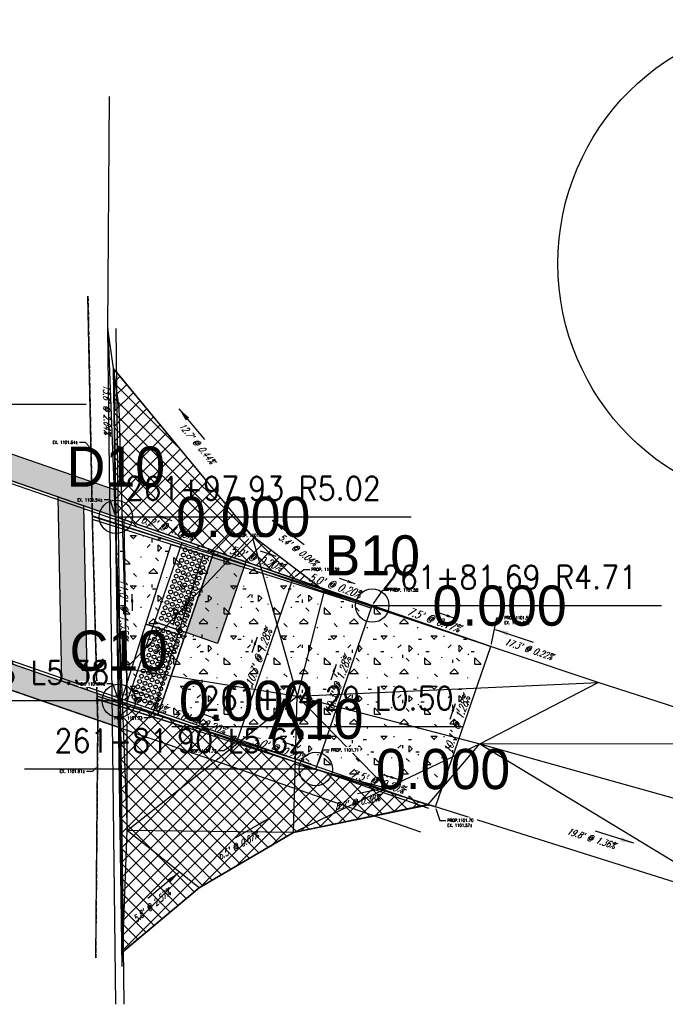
# Model space of a CAD drawing. Extents: x 167754 to 212748, y 396132 to 454338.
# Tile 71 of 147: x 199800 to 199838, y 401842 to 401901. Entities that reach past the tile are written whole.
import ezdxf
from ezdxf import colors
from ezdxf.entities.mleader import LeaderData, LeaderLine
from ezdxf.enums import TextEntityAlignment as Align
from ezdxf.math import Vec2, Vec3

# ---------------------------------------------------------------- set-up
doc = ezdxf.new("R2010")
doc.units = 0
doc.header["$MEASUREMENT"] = 0
doc.linetypes.add('PV_X_Shoulder', pattern=[0.4, 0.3, -0.1])
doc.layers.get('0').update_dxf_attribs({"linetype": 'CONTINUOUS'})
for name, color, linetype, plot in [('0_3DP_MAT', 181, 'CONTINUOUS', False), ('0_EX. 3DP', 31, 'CONTINUOUS', False), ('0_QUANTITIES_PAVEMENT REMOVED', 130, 'CONTINUOUS', False), ('SC_SCRATCH-1', 7, 'CONTINUOUS', False), ('SC_SCRATCH-5', 5, 'CONTINUOUS', False)]:
    doc.layers.add(name, color=color, linetype=linetype, plot=plot)
for name, color, linetype in [('0_PNTS', 1, 'CONTINUOUS'), ('L141', 7, 'CONTINUOUS'), ('L148', 7, 'CONTINUOUS'), ('PNTDESC', 3, 'CONTINUOUS'), ('PNTELEV', 5, 'CONTINUOUS'), ('PNTNO', 7, 'CONTINUOUS'), ('PV_P_CURB', 3, 'CONTINUOUS'), ('PV_P_CURB_RAMP', 3, 'CONTINUOUS'), ('PV_P_CURB_RAMP_DOMES', 7, 'CONTINUOUS'), ('PV_P_CURB_RAMP_HATCH', 3, 'CONTINUOUS'), ('PV_P_EOP', 51, 'CONTINUOUS'), ('PV_P_GRADE_BREAKS', 3, 'CONTINUOUS'), ('PV_P_SAW_CUT_LINE', 110, 'CONTINUOUS'), ('PV_X_SHOULDER', 33, 'PV_X_Shoulder'), ('SC_SCRATCH-6', 6, 'CONTINUOUS')]:
    doc.layers.add(name, color=color, linetype=linetype)
doc.styles.add('PTXT', font='TXT')
doc.styles.add('romans', font='romans.shx', dxfattribs={"width": 0.75, "oblique": 22.5})
doc.styles.get("Standard").update_dxf_attribs({"font": 'romans.shx', "width": 0.9})
doc.dimstyles.new('4P', dxfattribs={"dimscale": 4, "dimtxt": 0.14, "dimasz": 0.14, "dimexe": 0.05, "dimexo": 0.05, "dimgap": 0.05, "dimtad": 1, "dimzin": 0, "dimdsep": 46, "dimtxsty": 'romans', "dimcen": 0, "dimdle": 0.1, "dimclrd": 1, "dimclre": 1, "dimclrt": 7, "dimaunit": 1, "dimadec": 4, "dimazin": 0, "dimtfac": 1, "dimtmove": 0, "dimatfit": 2, "dimfxl": 1, "dimtvp": 1, "dimtolj": 1, "dimtzin": 0, "dimarcsym": 0})

# ---------------------------------------------------------------- blocks, each defined once
blk = doc.blocks.new('DOMES_5FT')
for p, q in [((-0.07, 2.499), (-2.069, 2.443)), ((-2.069, 2.443), (-1.929, -2.555)), ((0.07, -2.499), (-0.07, 2.499)), ((-1.929, -2.555), (0.07, -2.499))]:
    blk.add_line(p, q)
for centre in [(-1.725, 2.12), (-1.716, 1.788), (-1.392, 2.13), (-1.383, 1.797), (-1.059, 2.139), (-1.05, 1.806), (-0.727, 2.148), (-0.717, 1.816), (-0.394, 2.158), (-0.384, 1.825), (-1.706, 1.453), (-1.697, 1.12), (-1.374, 1.462), (-1.364, 1.129), (-1.041, 1.471), (-1.031, 1.138), (-0.708, 1.481), (-0.698, 1.148), (-0.375, 1.49), (-0.366, 1.157), (-1.688, 0.787), (-1.355, 0.796), (-1.022, 0.806), (-0.689, 0.815), (-0.68, 0.482), (-0.356, 0.824), (-0.347, 0.491), (-1.678, 0.454), (-1.669, 0.121), (-1.346, 0.463), (-1.336, 0.131), (-1.013, 0.473), (-1.003, 0.14), (-0.67, 0.149), (-0.338, 0.159), (-1.66, -0.212), (-1.65, -0.547), (-1.327, -0.202), (-1.317, -0.537), (-0.994, -0.193), (-0.985, -0.528), (-0.661, -0.184), (-0.652, -0.518), (-0.328, -0.174), (-0.319, -0.509), (-1.641, -0.881), (-1.632, -1.214), (-1.308, -0.872), (-1.299, -1.205), (-0.975, -0.863), (-0.966, -1.196), (-0.642, -0.853), (-0.633, -1.186), (-0.309, -0.844), (-0.3, -1.177), (-1.622, -1.547), (-1.613, -1.88), (-1.289, -1.538), (-1.28, -1.871), (-0.956, -1.528), (-0.947, -1.861), (-0.624, -1.519), (-0.614, -1.852), (-0.291, -1.51), (-0.281, -1.843), (-1.604, -2.213), (-1.271, -2.204), (-0.938, -2.194), (-0.605, -2.185), (-0.272, -2.175)]:
    blk.add_circle(centre, 0.115)
blk = doc.blocks.new('SPT4')
at = {"color": 0, "linetype": 'Continuous'}
blk.add_circle((0, 0), 0.5, dxfattribs=at)
blk = doc.blocks.new('SRVPNO1')
at = {"layer": 'PNTDESC', "style": 'PTXT'}
blk.add_attdef('DESC2', text='', height=1, dxfattribs=at).set_placement((0, -1.75), align=Align.CENTER)
at = {"layer": 'PNTELEV', "style": 'PTXT'}
blk.add_attdef('ELEV2', (1.5, -0.5), '', height=1, dxfattribs=at)
at = {"layer": 'PNTNO', "style": 'PTXT'}
blk.add_attdef('PT#', text='', height=1, dxfattribs=at).set_placement((0, 0.75), align=Align.CENTER)

msp = doc.modelspace()

# ---------------------------------------------------------------- hatches: boundary and pattern name
at = {"layer": 'PV_P_CURB_RAMP_HATCH', "transparency": 33554495}
h = msp.add_hatch(dxfattribs=at)
h.set_pattern_fill('CONCRE', color=256, scale=3, pattern_type=2)
h.set_pattern_definition([(0, (0, 0), (3, 3), [0.375, -2.625]), (90, (0, 0), (-3, 3), [0.375, -2.625]), (135, (0.375, 0), (-2.999999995, 2e-16), [0.5303301, -3.7123107]), (0, (0.375, 1.6875), (3, 3), [0.375, -2.625]), (45, (0.5625, 1.5), (0, 2.999999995), [0.2651649, -3.9774756]), (135, (0.5625, 1.5), (-2.999999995, 2e-16), [0.2651649, -3.9774756]), (0, (1.5, 2.4375), (3, 3), [0.5303301, -2.4696699]), (45, (1.5, 2.4375), (0, 2.999999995), [0.375, -3.8676408]), (135, (2.0303, 2.4375), (-2.999999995, 2e-16), [0.375, -3.8676408]), (90, (2.0625, 0.75), (-3, 3), [0.375, -2.625]), (45, (2.0625, 0.75), (0, 2.999999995), [0.2651649, -3.9774756]), (135, (2.25, 0.9375), (-2.999999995, 2e-16), [0.2651649, -3.9774756]), (0, (0.375, 0.75), (3, 3), [0.1875, -2.5125]), (0, (2.625, 1.5), (3, 3), [0.1875, -2.5125]), (90, (1.6875, 1.875), (-3, 3), [0.1875, -2.5125]), (135, (2.0625, 0.1875), (-2.999999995, 2e-16), [0.2651649, -3.9774756]), (135, (0.75, 2.25), (-2.999999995, 2e-16), [0.2651649, -3.9774756]), (45, (1.4062, 0.9844), (0, 2.999999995), [0.2651649, -3.9774756]), (90, (1.0312, 0.375), (-3, 3), [0.046875, -2.953125]), (90, (1.172, 1.6406), (-3, 3), [0.046875, -2.953125]), (90, (2.578, 2.1562), (-3, 3), [0.046875, -2.953125]), (90, (2.625, 0.5625), (-3, 3), [0.046875, -2.953125])])
h.paths.add_polyline_path([(199824.64, 401853.475), (199827.956, 401863.058), (199820.865, 401865.502), (199805.527, 401870.809), (199805.7, 401859.808), (199817.485, 401855.73)])

# ---------------------------------------------------------------- linework, layer by layer
at = {"layer": '0_EX. 3DP', "elevation": 0.111}
for points in [[(199805.929, 401870.286), (199805.814, 401874.285)], [(199809.735, 401869.056), (199804.116, 401870.873)], [(199804.411, 401859.9), (199809.999, 401858.125)]]:
    msp.add_lwpolyline(points, dxfattribs=at)
at = {"layer": '0_EX. 3DP'}
for points in [[(199804.32, 401844.449, 1102.05), (199804.45, 401858.471, 1101.883), (199804.125, 401870.425, 1101.756), (199803.858, 401883.997, 1101.397)], [(199834.38, 401860.913, 1101.358), (199817.984, 401866.387, 1101.32), (199813.654, 401869.694, 1101.318), (199805.578, 401879.454, 1101.262)], [(199806.15, 401861.735, 1101.721), (199813.654, 401869.694, 1101.318), (199816.374, 401860.091, 1101.605)], [(199817.984, 401866.387, 1101.32), (199816.374, 401860.091, 1101.605), (199834.38, 401860.913, 1101.358)], [(199806.15, 401861.735, 1101.721), (199816.374, 401860.091, 1101.605), (199827.302, 401857.235, 1101.511), (199844.32, 401852.482, 1101.314)], [(199816.154, 401851.934, 1101.608), (199827.302, 401857.235, 1101.511), (199834.38, 401860.913, 1101.358)], [(199843.117, 401847.659, 1101.308), (199844.32, 401852.482, 1101.314), (199845.697, 401857.254, 1101.247), (199834.38, 401860.913, 1101.358)], [(199806.193, 401852.057, 1101.837), (199816.374, 401860.091, 1101.605)], [(199816.154, 401851.934, 1101.608), (199816.374, 401860.091, 1101.605)], [(199816.374, 401860.091, 1101.605), (199821.728, 401854.584, 1101.56)], [(199824.201, 401853.613, 1101.577), (199827.302, 401857.235, 1101.511)], [(199827.302, 401857.235, 1101.511), (199845.697, 401857.254, 1101.247)], [(199827.302, 401857.235, 1101.511), (199843.117, 401847.659, 1101.308)], [(199816.264, 401856.013, 1101.607), (199821.728, 401854.584, 1101.56)], [(199843.117, 401847.659, 1101.308), (199824.201, 401853.613, 1101.577), (199816.154, 401851.934, 1101.608), (199810.519, 401848.635, 1101.652), (199806.102, 401844.944, 1101.8)], [(199816.154, 401851.934, 1101.608), (199806.193, 401852.057, 1101.837)], [(199810.519, 401848.635, 1101.652), (199806.193, 401852.057, 1101.837)]]:
    msp.add_polyline3d(points, dxfattribs=at)
at = {"layer": 'PV_P_CURB'}
msp.add_lwpolyline([(199806.203, 401859.634), (199806.03, 401870.635)], dxfattribs=at)
at = {"layer": 'PV_P_CURB_RAMP'}
msp.add_lwpolyline([(199824.64, 401853.475), (199827.956, 401863.058), (199820.865, 401865.502), (199805.527, 401870.809), (199805.7, 401859.808), (199817.485, 401855.73), (199824.64, 401853.475)], dxfattribs=at)
at = {"layer": 'PV_P_EOP'}
msp.add_lwpolyline([(199806.027, 401841.669), (199806.019, 401842.35)], dxfattribs=at)
at = {"layer": 'SC_SCRATCH-1'}
msp.add_circle((199846.556, 401885.952), 14.582, dxfattribs=at)
at = {"layer": 'SC_SCRATCH-5', "elevation": 1101.95}
msp.add_lwpolyline([(199806.193, 401852.057), (199806.194, 401861.147), (199805.725, 401877.344)], dxfattribs=at)
at = {"layer": 'SC_SCRATCH-6'}
msp.add_lwpolyline([(199808.835, 401869.163), (199810.742, 401868.558), (199809.23, 401863.792), (199807.324, 401864.397)], close=True, dxfattribs=at)

# ---------------------------------------------------------------- texts
at = {"layer": '0_3DP_MAT', "style": 'romans', "oblique": 22.5, "width": 0.75}
msp.add_text("13.6' @ 2.64%", height=0.4, rotation=271.12703, dxfattribs=at).set_placement((199804.791, 401877.227), align=Align.CENTER)
at = {"layer": '0_3DP_MAT', "color": 211, "style": 'romans', "oblique": 22.5, "width": 0.75}
for s, rotation, p in [("6.2' @ 1.00%", 340.93229, (199808.523, 401869.942)), ("11.0' @ 1.55%", 270.90025, (199805.773, 401865.311)), ("10.3' @ 1.28%", 70.91698, (199809.574, 401863.939)), ("10.3' @ 1.28%", 70.91698, (199814.299, 401862.304)), ("10.3' @ 1.28%", 70.91698, (199819.024, 401860.669)), ("10.1' @ 1.28%", 70.91698, (199826.147, 401858.319)), ("5.0' @ 0.20%", 340.91659, (199810.449, 401858.334)), ("5.0' @ 0.20%", 340.91659, (199815.174, 401856.699))]:
    msp.add_text(s, height=0.48, rotation=rotation, dxfattribs=at).set_placement(p, align=Align.CENTER)
at = {"layer": '0_EX. 3DP', "style": 'romans', "oblique": 22.5, "width": 0.75}
for s, rotation, p in [("12.7' @ 0.44%", 309.60636, (199810.232, 401875.084)), ("8.2' @ 0.38%", 11.78563, (199820.014, 401853.557)), ("19.8' @ 1.36%", 342.52808, (199833.899, 401851.399)), ("6.5' @ 0.67%", 30.34676, (199812.932, 401850.975)), ("5.8' @ 2.57%", 39.88331, (199807.798, 401847.403))]:
    msp.add_text(s, height=0.4, rotation=rotation, dxfattribs=at).set_placement(p, align=Align.CENTER)
at = {"layer": 'SC_SCRATCH-6', "width": 0.9}
msp.add_text('261+97.93 R5.02', height=1.4, dxfattribs=at).set_placement((199806.096, 401872.513), align=Align.MIDDLE_LEFT)
msp.add_text('261+74.29 L0.50', height=1.4, dxfattribs=at).set_placement((199825.729, 401859.962), align=Align.MIDDLE_RIGHT)

# ---------------------------------------------------------------- leaders
at = {"layer": '0_3DP_MAT'}
msp.add_leader([(199805.423, 401879.521), (199805.47, 401877.122)], dimstyle='4P', override={"dimscale": 20, "dimtxt": 0.12, "dimasz": 0.04, "dimdec": 2}, dxfattribs=at)
at = {"layer": '0_3DP_MAT', "color": 211}
for points in [[(199807.933, 401870.92), (199808.878, 401870.594)], [(199806.491, 401866.18), (199806.507, 401865.18)], [(199809.256, 401865.258), (199808.929, 401864.312)], [(199825.773, 401864.753), (199824.827, 401865.079)], [(199813.981, 401863.623), (199813.654, 401862.678)], [(199818.706, 401861.987), (199818.379, 401861.042)], [(199806.307, 401860.541), (199807.252, 401860.214)], [(199825.829, 401859.637), (199825.502, 401858.692)], [(199811.744, 401858.66), (199810.799, 401858.987)], [(199816.47, 401857.025), (199815.524, 401857.352)], [(199822.412, 401855.112), (199821.458, 401855.413)]]:
    msp.add_leader(points, dimstyle='4P', override={"dimscale": 20, "dimtxt": 0.12, "dimasz": 0.024, "dimdec": 2}, dxfattribs=at)
at = {"layer": '0_EX. 3DP'}
for points in [[(199809.299, 401877.273), (199810.829, 401875.424)], [(199814.885, 401870.611), (199816.793, 401869.154)], [(199822.321, 401854.729), (199819.972, 401854.239)], [(199814.75, 401852.822), (199812.679, 401851.61)], [(199836.505, 401851.288), (199834.215, 401852.008)], [(199809.281, 401849.524), (199807.439, 401847.985)]]:
    msp.add_leader(points, dimstyle='4P', override={"dimscale": 20, "dimtxt": 0.12, "dimasz": 0.04, "dimdec": 2}, dxfattribs=at)
at = {"layer": 'SC_SCRATCH-6', "has_arrowhead": 0}
for points in [[(199786.085, 401877.535), (199786.094, 401877.539), (199803.754, 401877.539)], [(199826.298, 401858.266), (199826.289, 401858.262), (199808.869, 401858.262)]]:
    msp.add_leader(points, dimstyle='4P', override={"dimscale": 20, "dimasz": 0.1}, dxfattribs=at)

# ---------------------------------------------------------------- next in the draw order: leaders
at = {"layer": '0_3DP_MAT'}
ml = msp.add_multileader_mtext('Standard', dxfattribs=at)
ml.set_content('EX. 1101.64±', color=256)
ml.set_leader_properties()
ml.build(insert=Vec2(0, 0))
ml.multileader.update_dxf_attribs({"dogleg_length": 0.36, "arrow_head_size": 0.18})
ctx = ml.context
ctx.base_point, ctx.char_height, ctx.arrow_head_size, ctx.landing_gap_size, ctx.plane_origin = Vec3(199801.481, 401875.261, 0.111), 0.18, 0.18, 0.09, Vec3(199787.5, 401884.119, 0.111)
ctx.text_align_type = 2
notes = []
notes.append((ctx, [(1, (1, 1, 0), (199803.703, 401875.261, 0.111), (-1, 0), 0.36, [(0, [(199804.038, 401874.872, 0.111)], 0, [])])]))
ctx.mtext.insert, ctx.mtext.alignment, ctx.mtext.flow_direction = Vec3(199803.253, 401875.351, 0.111), 3, 5
ctx.mtext.has_bg_fill, ctx.mtext.bg_color, ctx.mtext.bg_scale_factor, ctx.mtext.bg_transparency, ctx.mtext.use_window_bg_color = 1, -1027028792, 1.5, 0, 1
ml = msp.add_multileader_mtext('Standard', dxfattribs=at)
ml.set_content('EX. 1101.54±', color=256)
ml.set_leader_properties()
ml.build(insert=Vec2(0, 0))
ml.multileader.update_dxf_attribs({"dogleg_length": 0.36, "arrow_head_size": 0.18})
ctx = ml.context
ctx.base_point, ctx.char_height, ctx.arrow_head_size, ctx.landing_gap_size, ctx.plane_origin = Vec3(199802.958, 401871.82), 0.18, 0.18, 0.09, Vec3(199788.977, 401880.677)
ctx.text_align_type = 2
notes.append((ctx, [(1, (1, 1, 0), (199805.18, 401871.82), (-1, 0), 0.36, [(0, [(199805.527, 401870.809)], 0, [])])]))
ctx.mtext.insert, ctx.mtext.alignment, ctx.mtext.flow_direction = Vec3(199804.73, 401871.91), 3, 5
ctx.mtext.has_bg_fill, ctx.mtext.bg_color, ctx.mtext.bg_scale_factor, ctx.mtext.bg_transparency, ctx.mtext.use_window_bg_color = 1, -1027028792, 1.5, 0, 1
ml = msp.add_multileader_mtext('Standard', dxfattribs=at)
ml.set_content('PROP. 1101.60', color=256)
ml.set_leader_properties()
ml.build(insert=Vec2(0, 0))
ml.multileader.update_dxf_attribs({"dogleg_length": 0.36, "arrow_head_size": 0.18})
ctx = ml.context
ctx.base_point, ctx.char_height, ctx.arrow_head_size, ctx.landing_gap_size, ctx.plane_origin = Vec3(199812.658, 401869.702, 1102.228), 0.18, 0.18, 0.09, Vec3(199793.524, 401878.784, 1102.228)
notes.append((ctx, [(0, (1, 1, 0), (199812.298, 401869.702, 1102.228), (1, 0), 0.36, [(0, [(199811.415, 401868.773, 1102.228)], 0, [])])]))
ctx.mtext.insert, ctx.mtext.flow_direction = Vec3(199812.748, 401869.792, 1102.228), 5
ctx.mtext.has_bg_fill, ctx.mtext.bg_color, ctx.mtext.bg_scale_factor, ctx.mtext.bg_transparency, ctx.mtext.use_window_bg_color = 1, -1027028792, 1.5, 0, 1
ml = msp.add_multileader_mtext('Standard', dxfattribs=at)
ml.set_content('PROP. 1101.59', color=256)
ml.set_leader_properties()
ml.build(insert=Vec2(0, 0))
ml.multileader.update_dxf_attribs({"dogleg_length": 0.36, "arrow_head_size": 0.18})
ctx = ml.context
ctx.base_point, ctx.char_height, ctx.arrow_head_size, ctx.landing_gap_size, ctx.plane_origin = Vec3(199817.128, 401867.666, 1102.209), 0.18, 0.18, 0.09, Vec3(199799.297, 401876.953, 1102.209)
notes.append((ctx, [(0, (1, 1, 0), (199816.768, 401867.666, 1102.209), (1, 0), 0.36, [(0, [(199816.141, 401867.139, 1102.209)], 0, [])])]))
ctx.mtext.insert, ctx.mtext.flow_direction = Vec3(199817.218, 401867.756, 1102.209), 5
ctx.mtext.has_bg_fill, ctx.mtext.bg_color, ctx.mtext.bg_scale_factor, ctx.mtext.bg_transparency, ctx.mtext.use_window_bg_color = 1, -1027028792, 1.5, 0, 1
ml = msp.add_multileader_mtext('Standard', dxfattribs=at)
ml.set_content('PROP. 1101.58', color=256)
ml.set_leader_properties()
ml.build(insert=Vec2(0, 0))
ml.multileader.update_dxf_attribs({"dogleg_length": 0.36, "arrow_head_size": 0.18})
ctx = ml.context
ctx.base_point, ctx.char_height, ctx.arrow_head_size, ctx.landing_gap_size, ctx.plane_origin = Vec3(199821.847, 401866.431), 0.18, 0.18, 0.09, Vec3(199802.271, 401875.986)
notes.append((ctx, [(0, (1, 1, 0), (199821.487, 401866.431), (1, 0), 0.36, [(0, [(199820.865, 401865.502)], 0, [])])]))
ctx.mtext.insert, ctx.mtext.flow_direction = Vec3(199821.937, 401866.521), 5
ctx.mtext.has_bg_fill, ctx.mtext.bg_color, ctx.mtext.bg_scale_factor, ctx.mtext.bg_transparency, ctx.mtext.use_window_bg_color = 1, -1027028792, 1.5, 0, 1
ml = msp.add_multileader_mtext('Standard', dxfattribs=at)
ml.set_content('PROP.1101.57\\PEX. 1101.34±', color=256)
ml.set_leader_properties()
ml.build(insert=Vec2(0, 0))
ml.multileader.update_dxf_attribs({"dogleg_length": 0.36, "arrow_head_size": 0.18})
ctx = ml.context
ctx.base_point, ctx.char_height, ctx.arrow_head_size, ctx.landing_gap_size, ctx.plane_origin = Vec3(199828.678, 401864.776, 1084.664), 0.18, 0.18, 0.09, Vec3(199822.321, 401866.142, 1084.664)
notes.append((ctx, [(0, (1, 1, 0), (199828.318, 401864.776, 1084.664), (1, 0), 0.36, [(0, [(199827.956, 401863.058, 1084.664)], 0, [])])]))
ctx.mtext.insert, ctx.mtext.width, ctx.mtext.flow_direction = Vec3(199828.768, 401864.866, 1084.664), 1.68171, 5
ctx.mtext.has_bg_fill, ctx.mtext.bg_color, ctx.mtext.bg_scale_factor, ctx.mtext.bg_transparency, ctx.mtext.use_window_bg_color = 1, -1027028792, 1.5, 0, 1
ml = msp.add_multileader_mtext('Standard', dxfattribs=at)
ml.set_content('PROP. 1101.72', color=256)
ml.set_leader_properties()
ml.build(insert=Vec2(0, 0))
ml.multileader.update_dxf_attribs({"dogleg_length": 0.36, "arrow_head_size": 0.18})
ctx = ml.context
ctx.base_point, ctx.char_height, ctx.arrow_head_size, ctx.landing_gap_size, ctx.plane_origin = Vec3(199809.609, 401856.816, 1102.312), 0.18, 0.18, 0.09, Vec3(199796.171, 401867.097, 1102.312)
ctx.text_align_type = 2
notes.append((ctx, [(1, (1, 1, 0), (199811.993, 401856.816, 1102.312), (-1, 0), 0.36, [(0, [(199812.759, 401857.365, 1102.312)], 0, [])])]))
ctx.mtext.insert, ctx.mtext.alignment, ctx.mtext.flow_direction = Vec3(199811.543, 401856.906, 1102.312), 3, 5
ctx.mtext.has_bg_fill, ctx.mtext.bg_color, ctx.mtext.bg_scale_factor, ctx.mtext.bg_transparency, ctx.mtext.use_window_bg_color = 1, -1027028792, 1.5, 0, 1
ml = msp.add_multileader_mtext('Standard', dxfattribs=at)
ml.set_content('PROP. 1101.71', color=256)
ml.set_leader_properties()
ml.build(insert=Vec2(0, 0))
ml.multileader.update_dxf_attribs({"dogleg_length": 0.36, "arrow_head_size": 0.18})
ctx = ml.context
ctx.base_point, ctx.char_height, ctx.arrow_head_size, ctx.landing_gap_size, ctx.plane_origin = Vec3(199818.305, 401856.87, 1102.287), 0.18, 0.18, 0.09, Vec3(199798.554, 401866.341, 1102.287)
notes.append((ctx, [(0, (1, 1, 0), (199817.945, 401856.87, 1102.287), (1, 0), 0.36, [(0, [(199817.485, 401855.73, 1102.287)], 0, [])])]))
ctx.mtext.insert, ctx.mtext.flow_direction = Vec3(199818.395, 401856.96, 1102.287), 5
ctx.mtext.has_bg_fill, ctx.mtext.bg_color, ctx.mtext.bg_scale_factor, ctx.mtext.bg_transparency, ctx.mtext.use_window_bg_color = 1, -1027028792, 1.5, 0, 1
ml = msp.add_multileader_mtext('Standard', dxfattribs=at)
ml.set_content('EX. 1101.91±', color=256)
ml.set_leader_properties()
ml.build(insert=Vec2(0, 0))
ml.multileader.update_dxf_attribs({"dogleg_length": 0.36, "arrow_head_size": 0.18})
ctx = ml.context
ctx.base_point, ctx.char_height, ctx.arrow_head_size, ctx.landing_gap_size, ctx.plane_origin = Vec3(199801.906, 401855.591, 0.111), 0.18, 0.18, 0.09, Vec3(199787.871, 401865.219, 0.111)
ctx.text_align_type = 2
notes.append((ctx, [(1, (1, 1, 0), (199804.128, 401855.591, 0.111), (-1, 0), 0.36, [(0, [(199804.42, 401855.9, 0.111)], 0, [])])]))
ctx.mtext.insert, ctx.mtext.alignment, ctx.mtext.flow_direction = Vec3(199803.678, 401855.681, 0.111), 3, 5
ctx.mtext.has_bg_fill, ctx.mtext.bg_color, ctx.mtext.bg_scale_factor, ctx.mtext.bg_transparency, ctx.mtext.use_window_bg_color = 1, -1027028792, 1.5, 0, 1
ml = msp.add_multileader_mtext('Standard', dxfattribs=at)
ml.set_content('PROP.1101.70\\PEX. 1101.57±', color=256)
ml.set_leader_properties()
ml.build(insert=Vec2(0, 0))
ml.multileader.update_dxf_attribs({"dogleg_length": 0.36, "arrow_head_size": 0.18})
ctx = ml.context
ctx.base_point, ctx.char_height, ctx.arrow_head_size, ctx.landing_gap_size, ctx.plane_origin = Vec3(199825.26, 401852.662, 1084.664), 0.18, 0.18, 0.09, Vec3(199821.641, 401855.728, 1084.664)
notes.append((ctx, [(0, (1, 1, 0), (199824.9, 401852.662, 1084.664), (1, 0), 0.36, [(0, [(199824.64, 401853.475, 1084.664)], 0, [])])]))
ctx.mtext.insert, ctx.mtext.width, ctx.mtext.flow_direction = Vec3(199825.35, 401852.752, 1084.664), 1.68171, 5
ctx.mtext.has_bg_fill, ctx.mtext.bg_color, ctx.mtext.bg_scale_factor, ctx.mtext.bg_transparency, ctx.mtext.use_window_bg_color = 1, -1027028792, 1.5, 0, 1
for ctx, leaders in notes:
    for number, flags, end, landing, length, lines in leaders:
        leader = LeaderData()
        leader.index, (leader.has_last_leader_line, leader.has_dogleg_vector, leader.attachment_direction) = number, flags
        leader.last_leader_point, leader.dogleg_vector, leader.dogleg_length = Vec3(end), Vec3(landing), length
        for number, points, colour, breaks in lines:
            line = LeaderLine()
            line.index, line.vertices, line.color, line.breaks = number, Vec3.list(points), colors.encode_raw_color(colour), breaks
            leader.lines.append(line)
        ctx.leaders.append(leader)

# ---------------------------------------------------------------- next in the draw order: hatches: boundary and pattern name
at = {"layer": 'L141', "transparency": 33554495}
h = msp.add_hatch(color=256, dxfattribs=at)
h.dxf.hatch_style = 1
h.paths.add_polyline_path([(199786.085, 401877.535), (199805.527, 401870.809), (199805.502, 401872.405), (199786.086, 401879.122)])
h = msp.add_hatch(color=256, dxfattribs=at)
h.dxf.hatch_style = 1
h.paths.add_polyline_path([(199802.286, 401860.988), (199802.077, 401872.002), (199803.588, 401871.479), (199803.802, 401860.464)])
at = {"layer": 'L148', "transparency": 33554495}
h = msp.add_hatch(color=256, dxfattribs=at)
h.dxf.hatch_style = 1
h.paths.add_polyline_path([(199811.415, 401868.773), (199813.305, 401868.118), (199811.615, 401863.232), (199809.725, 401863.886)])
at = {"layer": 'PV_P_SAW_CUT_LINE', "transparency": 33554495}
h = msp.add_hatch(dxfattribs=at)
h.set_pattern_fill('ANSI37', color=256, scale=5)
h.paths.add_polyline_path([(199817.716, 401866.592), (199813.654, 401869.694), (199805.387, 401879.684), (199805.527, 401870.809), (199811.024, 401868.909)])

# ---------------------------------------------------------------- next in the draw order: linework, layer by layer
at = {"layer": '0_3DP_MAT', "color": 211}
for points in [[(199774.258, 401881.626), (199820.865, 401865.502)], [(199774.888, 401881.228), (199820.81, 401865.342)], [(199805.7, 401859.808), (199805.527, 401870.809)]]:
    msp.add_lwpolyline(points, dxfattribs=at)
for points in [[(199805.527, 401870.809, 1101.54), (199811.415, 401868.773, 1101.602)], [(199811.415, 401868.773, 1101.602), (199816.141, 401867.139, 1101.592), (199820.865, 401865.502, 1101.583), (199827.956, 401863.058, 1101.57)], [(199812.759, 401857.365, 1101.725), (199816.141, 401867.139, 1101.592)], [(199817.485, 401855.73, 1101.715), (199820.865, 401865.502, 1101.583)], [(199824.64, 401853.475, 1101.7), (199827.956, 401863.058, 1101.57)]]:
    msp.add_polyline3d(points, dxfattribs=at)
at = {"layer": '0_EX. 3DP'}
msp.add_polyline3d([(199805.904, 401843.918, 1101.95), (199806.193, 401852.057, 1101.837), (199806.194, 401861.147, 1101.753), (199805.725, 401877.344, 1101.439), (199805.044, 401882.065, 1101.36), (199805.14, 401895.933, 1100.992)], dxfattribs=at)
at = {"layer": '0_PNTS'}
for p in [(199805.527, 401870.809), (199820.865, 401865.502), (199817.485, 401855.73)]:
    msp.add_point(p, dxfattribs=at)
at = {"layer": 'L141'}
msp.add_lwpolyline([(199786.085, 401877.535), (199805.527, 401870.809), (199805.502, 401872.405), (199786.086, 401879.122)], close=True, dxfattribs=at)
msp.add_lwpolyline([(199802.286, 401860.988), (199802.077, 401872.002), (199803.588, 401871.479), (199803.802, 401860.464), (199802.286, 401860.988)], dxfattribs=at)
at = {"layer": 'L148'}
msp.add_lwpolyline([(199811.415, 401868.773), (199813.305, 401868.118), (199811.615, 401863.232), (199809.725, 401863.886)], close=True, dxfattribs=at)
at = {"layer": 'PV_P_GRADE_BREAKS'}
msp.add_lwpolyline([(199817.485, 401855.73), (199820.865, 401865.502)], dxfattribs=at)
at = {"layer": 'PV_P_SAW_CUT_LINE'}
msp.add_lwpolyline([(199817.716, 401866.592), (199813.654, 401869.694), (199805.387, 401879.684), (199805.527, 401870.809), (199811.024, 401868.909), (199817.716, 401866.592)], dxfattribs=at)
at = {"layer": 'PV_X_SHOULDER', "elevation": 1101.397}
msp.add_lwpolyline([(199803.858, 401883.997), (199804.125, 401870.425), (199804.411, 401859.9), (199804.45, 401858.471), (199804.385, 401851.46), (199804.32, 401844.449)], dxfattribs=at)
at = {"layer": 'SC_SCRATCH-6'}
for points in [[(199820.274, 401865.714), (199804.117, 401870.838)], [(199820.223, 401865.552), (199804.12, 401870.658)]]:
    msp.add_lwpolyline(points, dxfattribs=at)

# ---------------------------------------------------------------- next in the draw order: block references
at = {"layer": '0_PNTS', "xscale": 2.4, "yscale": 2.4, "zscale": 2.4}
for p, values in [((199805.527, 401870.809), {'PT#': 'D10', 'ELEV2': '0.000'}), ((199820.865, 401865.502), {'PT#': 'B10', 'ELEV2': '0.000'}), ((199817.485, 401855.73), {'PT#': 'A10', 'ELEV2': '0.000'})]:
    msp.add_blockref('SRVPNO1', p, dxfattribs=at).add_auto_attribs(values)
at = {"layer": '0_PNTS', "xscale": 2, "yscale": 2, "zscale": 2}
for p in [(199805.527, 401870.809), (199820.865, 401865.502), (199817.485, 401855.73)]:
    msp.add_blockref('SPT4', p, dxfattribs=at)
at = {"layer": 'PV_P_CURB_RAMP_DOMES', "rotation": 339.3079636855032}
msp.add_blockref('DOMES_5FT', (199810.542, 401866.248), dxfattribs=at)

# ---------------------------------------------------------------- next in the draw order: texts
at = {"layer": '0_3DP_MAT', "color": 211, "style": 'romans', "oblique": 22.5, "width": 0.75}
for s, rotation, p in [("5.0' @ 0.20%", 340.91698, (199813.83, 401868.107)), ("5.0' @ 0.20%", 340.89663, (199818.555, 401866.472)), ("7.5' @ 0.17%", 340.97889, (199824.463, 401864.431)), ("7.5' @ 0.20%", 342.50333, (199821.111, 401854.755))]:
    msp.add_text(s, height=0.48, rotation=rotation, dxfattribs=at).set_placement(p, align=Align.CENTER)
at = {"layer": '0_EX. 3DP', "style": 'romans', "oblique": 22.5, "width": 0.75}
for s, rotation, p in [("5.4' @ 0.04%", 322.62953, (199816.305, 401868.676)), ("17.3' @ 0.22%", 341.5378, (199830.164, 401862.715))]:
    msp.add_text(s, height=0.4, rotation=rotation, dxfattribs=at).set_placement(p, align=Align.CENTER)
at = {"layer": 'SC_SCRATCH-6', "width": 0.9}
msp.add_text('261+81.69 R4.71', height=1.4, dxfattribs=at).set_placement((199821.434, 401867.207), align=Align.MIDDLE_LEFT)

# ---------------------------------------------------------------- next in the draw order: leaders
at = {"layer": '0_3DP_MAT', "color": 211}
for points in [[(199815.125, 401868.433), (199814.18, 401868.76)], [(199819.851, 401866.797), (199818.906, 401867.124)]]:
    msp.add_leader(points, dimstyle='4P', override={"dimscale": 20, "dimtxt": 0.12, "dimasz": 0.024, "dimdec": 2}, dxfattribs=at)
at = {"layer": '0_EX. 3DP'}
msp.add_leader([(199828.214, 401864.079), (199830.491, 401863.319)], dimstyle='4P', override={"dimscale": 20, "dimtxt": 0.12, "dimasz": 0.04, "dimdec": 2}, dxfattribs=at)
at = {"layer": 'SC_SCRATCH-6', "has_arrowhead": 0}
for points in [[(199805.527, 401870.809), (199805.536, 401870.813), (199823.196, 401870.813)], [(199820.865, 401865.502), (199820.874, 401865.507), (199838.174, 401865.507)], [(199817.485, 401855.73), (199817.476, 401855.726), (199800.056, 401855.726)]]:
    msp.add_leader(points, dimstyle='4P', override={"dimscale": 20, "dimasz": 0.1}, dxfattribs=at)

# ---------------------------------------------------------------- next in the draw order: leaders
at = {"layer": '0_3DP_MAT'}
ml = msp.add_multileader_mtext('Standard', dxfattribs=at)
ml.set_content('PROP. 1101.73', color=256)
ml.set_leader_properties()
ml.build(insert=Vec2(0, 0))
ml.multileader.update_dxf_attribs({"dogleg_length": 0.36, "arrow_head_size": 0.18})
ctx = ml.context
ctx.base_point, ctx.char_height, ctx.arrow_head_size, ctx.landing_gap_size, ctx.plane_origin = Vec3(199805.177, 401858.788, 1101.735), 0.18, 0.18, 0.09, Vec3(199791.823, 401868.728, 1101.735)
ctx.text_align_type = 2
notes = []
notes.append((ctx, [(1, (1, 1, 0), (199807.561, 401858.788, 1101.735), (-1, 0), 0.36, [(0, [(199808.034, 401859, 1101.735)], 0, [])])]))
ctx.mtext.insert, ctx.mtext.alignment, ctx.mtext.flow_direction = Vec3(199807.111, 401858.878, 1101.735), 3, 5
ctx.mtext.has_bg_fill, ctx.mtext.bg_color, ctx.mtext.bg_scale_factor, ctx.mtext.bg_transparency, ctx.mtext.use_window_bg_color = 1, -1027028792, 1.5, 0, 1
for ctx, leaders in notes:
    for number, flags, end, landing, length, lines in leaders:
        leader = LeaderData()
        leader.index, (leader.has_last_leader_line, leader.has_dogleg_vector, leader.attachment_direction) = number, flags
        leader.last_leader_point, leader.dogleg_vector, leader.dogleg_length = Vec3(end), Vec3(landing), length
        for number, points, colour, breaks in lines:
            line = LeaderLine()
            line.index, line.vertices, line.color, line.breaks = number, Vec3.list(points), colors.encode_raw_color(colour), breaks
            leader.lines.append(line)
        ctx.leaders.append(leader)

# ---------------------------------------------------------------- next in the draw order: hatches: boundary and pattern name
at = {"layer": 'L141', "transparency": 33554495}
h = msp.add_hatch(color=256, dxfattribs=at)
h.dxf.hatch_style = 1
h.paths.add_polyline_path([(199805.7, 401859.808), (199805.725, 401858.212), (199786.004, 401865.029), (199786.015, 401866.618)])
at = {"layer": 'PV_P_SAW_CUT_LINE', "transparency": 33554495}
h = msp.add_hatch(dxfattribs=at)
h.set_pattern_fill('ANSI37', color=256, scale=5)
h.paths.add_polyline_path([(199824.245, 401853.599), (199817.485, 401855.73), (199805.7, 401859.808), (199805.935, 401844.805), (199810.519, 401848.635), (199816.154, 401851.934)])

# ---------------------------------------------------------------- next in the draw order: linework, layer by layer
at = {"layer": '0_3DP_MAT', "color": 211}
for points in [[(199771.563, 401871.617), (199824.236, 401853.395)], [(199771.619, 401871.778), (199824.287, 401853.557)], [(199771.073, 401870.2), (199823.745, 401851.977)], [(199808.034, 401859), (199811.415, 401868.773)]]:
    msp.add_lwpolyline(points, dxfattribs=at)
for points in [[(199805.904, 401843.918, 1101.95), (199805.387, 401879.684, 1101.4)], [(199811.415, 401868.773, 1101.602), (199808.034, 401859, 1101.735)], [(199808.034, 401859, 1101.735), (199812.759, 401857.365, 1101.725), (199817.485, 401855.73, 1101.715), (199824.64, 401853.475, 1101.7)]]:
    msp.add_polyline3d(points, dxfattribs=at)
at = {"layer": '0_EX. 3DP', "color": 0}
msp.add_polyline3d([(199805.044, 401882.065, 1101.36), (199806.193, 401852.057, 1101.837)], dxfattribs=at)
at = {"layer": 'L141'}
msp.add_lwpolyline([(199805.7, 401859.808), (199805.725, 401858.212), (199786.004, 401865.029), (199786.015, 401866.618)], close=True, dxfattribs=at)
at = {"layer": 'PV_P_EOP'}
msp.add_lwpolyline([(199805.935, 401844.805), (199805.387, 401879.684)], dxfattribs=at)
at = {"layer": 'PV_P_SAW_CUT_LINE'}
msp.add_lwpolyline([(199824.245, 401853.599), (199817.485, 401855.73), (199805.7, 401859.808), (199805.935, 401844.805), (199810.519, 401848.635), (199816.154, 401851.934), (199824.245, 401853.599)], dxfattribs=at)
at = {"layer": 'SC_SCRATCH-6'}
for points in [[(199805.527, 401841.663), (199805.044, 401882.065)], [(199806.027, 401841.669), (199805.544, 401882.071)], [(199817.148, 401855.857), (199804.339, 401859.92)], [(199817.2, 401856.019), (199804.39, 401860.082)]]:
    msp.add_lwpolyline(points, dxfattribs=at)
msp.add_lwpolyline([(199807.324, 401864.397), (199809.23, 401863.792), (199807.719, 401859.026), (199805.812, 401859.631)], close=True, dxfattribs=at)

# ---------------------------------------------------------------- next in the draw order: block references
at = {"layer": 'PV_P_CURB_RAMP_DOMES', "rotation": 339.3079636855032}
msp.add_blockref('DOMES_5FT', (199808.907, 401861.523), dxfattribs=at)

# ---------------------------------------------------------------- next in the draw order: texts
at = {"layer": 'SC_SCRATCH-6', "width": 0.9}
msp.add_text('261+81.90 L5.62', height=1.4, dxfattribs=at).set_placement((199816.916, 401857.426), align=Align.MIDDLE_RIGHT)

# ---------------------------------------------------------------- next in the draw order: leaders
at = {"layer": '0_3DP_MAT'}
ml = msp.add_multileader_mtext('Standard', dxfattribs=at)
ml.set_content('EX. 1101.71±', color=256)
ml.set_leader_properties()
ml.build(insert=Vec2(0, 0))
ml.multileader.update_dxf_attribs({"dogleg_length": 0.36, "arrow_head_size": 0.18})
ctx = ml.context
ctx.base_point, ctx.char_height, ctx.arrow_head_size, ctx.landing_gap_size, ctx.plane_origin = Vec3(199803.131, 401860.819), 0.18, 0.18, 0.09, Vec3(199789.15, 401869.676)
ctx.text_align_type = 2
notes = []
notes.append((ctx, [(1, (1, 1, 0), (199805.353, 401860.819), (-1, 0), 0.36, [(0, [(199805.7, 401859.808)], 0, [])])]))
ctx.mtext.insert, ctx.mtext.alignment, ctx.mtext.flow_direction = Vec3(199804.903, 401860.909), 3, 5
ctx.mtext.has_bg_fill, ctx.mtext.bg_color, ctx.mtext.bg_scale_factor, ctx.mtext.bg_transparency, ctx.mtext.use_window_bg_color = 1, -1027028792, 1.5, 0, 1
for ctx, leaders in notes:
    for number, flags, end, landing, length, lines in leaders:
        leader = LeaderData()
        leader.index, (leader.has_last_leader_line, leader.has_dogleg_vector, leader.attachment_direction) = number, flags
        leader.last_leader_point, leader.dogleg_vector, leader.dogleg_length = Vec3(end), Vec3(landing), length
        for number, points, colour, breaks in lines:
            line = LeaderLine()
            line.index, line.vertices, line.color, line.breaks = number, Vec3.list(points), colors.encode_raw_color(colour), breaks
            leader.lines.append(line)
        ctx.leaders.append(leader)

# ---------------------------------------------------------------- next in the draw order: linework, layer by layer
at = {"layer": '0_3DP_MAT', "color": 211}
for points in [[(199805.527, 401870.809, 1101.54), (199805.7, 401859.808, 1101.71)], [(199805.7, 401859.808, 1101.71), (199808.034, 401859, 1101.735)]]:
    msp.add_polyline3d(points, dxfattribs=at)
at = {"layer": '0_PNTS'}
msp.add_point((199805.7, 401859.808), dxfattribs=at)
at = {"layer": '0_QUANTITIES_PAVEMENT REMOVED'}
msp.add_lwpolyline([(199805.935, 401844.805), (199810.519, 401848.635), (199816.154, 401851.934), (199824.201, 401853.613), (199824.64, 401853.475), (199827.956, 401863.058), (199817.716, 401866.592), (199813.654, 401869.694), (199805.387, 401879.684), (199805.7, 401859.808), (199805.935, 401844.805)], dxfattribs=at)

# ---------------------------------------------------------------- next in the draw order: block references
at = {"layer": '0_PNTS', "xscale": 2.4, "yscale": 2.4, "zscale": 2.4}
msp.add_blockref('SRVPNO1', (199805.7, 401859.808), dxfattribs=at).add_auto_attribs({'PT#': 'C10', 'ELEV2': '0.000'})
at = {"layer": '0_PNTS', "xscale": 2, "yscale": 2, "zscale": 2}
msp.add_blockref('SPT4', (199805.7, 401859.808), dxfattribs=at)

# ---------------------------------------------------------------- next in the draw order: texts
at = {"layer": '0_3DP_MAT', "color": 211, "style": 'romans', "oblique": 22.5, "width": 0.75}
msp.add_text("2.5' @ 1.00%", height=0.48, rotation=340.91659, dxfattribs=at).set_placement((199806.919, 401859.555), align=Align.CENTER)
at = {"layer": 'SC_SCRATCH-6', "width": 0.9}
msp.add_text('261+94.36 L5.38', height=1.4, dxfattribs=at).set_placement((199805.131, 401861.503), align=Align.MIDDLE_RIGHT)

# ---------------------------------------------------------------- next in the draw order: leaders
at = {"layer": 'SC_SCRATCH-6', "has_arrowhead": 0}
msp.add_leader([(199805.7, 401859.808), (199805.691, 401859.803), (199788.271, 401859.803)], dimstyle='4P', override={"dimscale": 20, "dimasz": 0.1}, dxfattribs=at)

doc.saveas('drawing.dxf')
